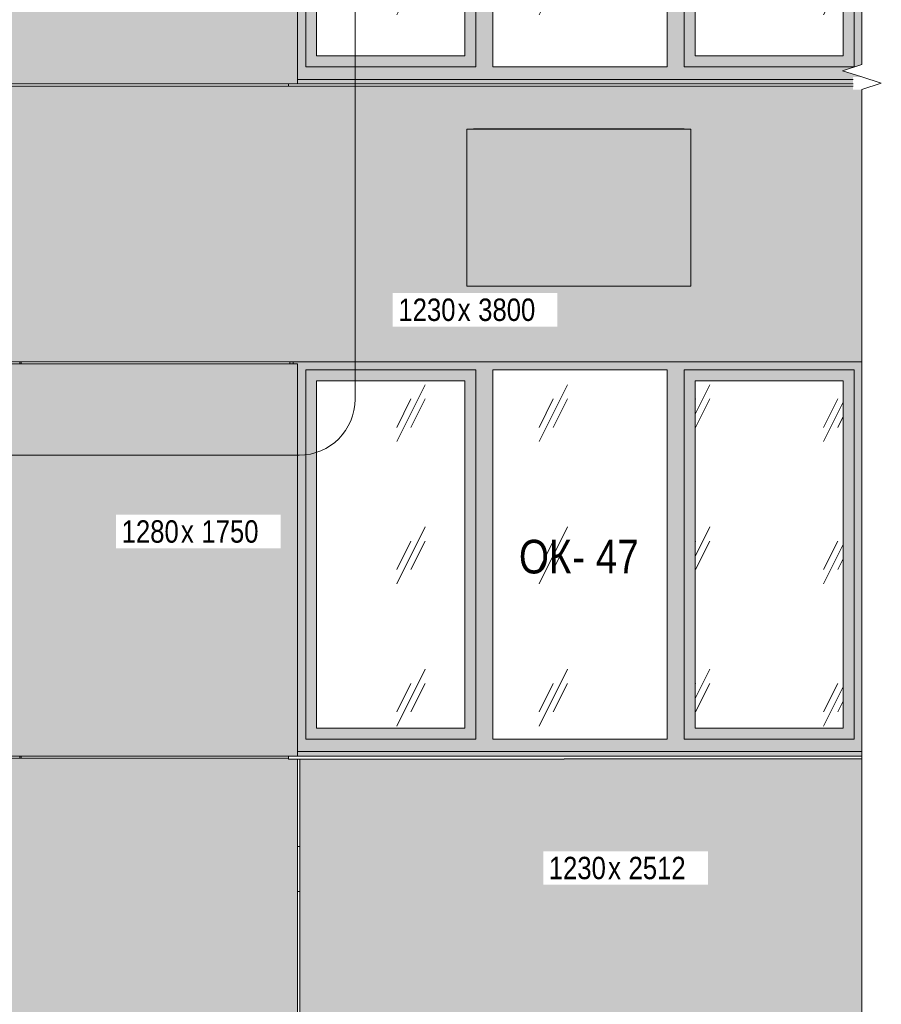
# Model space of a CAD drawing. Header units: millimetres. Extents: x -8357841 to -8326977, y -719205 to 18175.
# Tile 27 of 35: x -8348850 to -8345006, y 4952 to 9347. Entities that reach past the tile are written whole.
import ezdxf

# ---------------------------------------------------------------- set-up
doc = ezdxf.new("R2010")
doc.units = ezdxf.units.MM
for name, color, linetype, lineweight in [('Каркас_Импост', 7, 'Continuous', 18), ('Марки окон', 7, 'Continuous', 9), ('Марки по нескольким категориям', 7, 'Continuous', 9), ('Монтажный зазор', 7, 'Continuous', 18), ('Обобщенные модели', 7, 'Continuous', 18), ('Окна', 7, 'Continuous', 18), ('Стены', 7, 'Continuous', 18), ('Типовые аннотации', 7, 'Continuous', 18), ('Фрагменты', 7, 'Continuous', 9), ('Элементы узлов', 7, 'Continuous', 18)]:
    doc.layers.add(name, color=color, linetype=linetype, lineweight=lineweight)
doc.styles.add('Arial Narrow', font='ARIALN.TTF', dxfattribs={"height": 100})
doc.styles.add('Arial Narrow_1', font='ARIALN.TTF', dxfattribs={"height": 150})
pattern_1 = [(243.435, (-8349581.58, 59152), (634.9998, 635.0005), [283.981, -1135.922]), (243.435, (-8349645.08, 59088.5), (634.9998, 635.0005), [141.99, -1277.913]), (243.435, (-8349581.58, 59088.5), (634.9998, 635.0005), [141.99, -1277.913])]
pattern_2 = [(243.435, (-8349581.58, 59152), (634.9998, 635.0005), [283.981, -1135.922]), (243.435, (-8349645.08, 59088.5), (634.9998, 635.0005), [141.99, -1277.913]), (243.435, (-8349581.58, 59088.5), (634.9998, 635.0005), [141.99, -1277.913])]

# ---------------------------------------------------------------- blocks, each defined once
blk = doc.blocks.new('Корп 1_Кассеты трапецевидные - Корп 1_Кассеты трапецевидные_Цвет 2-21129603-Корпус 2_ Фрагмент 1_ Схема раскладки облицовки')
at = {"layer": 'Обобщенные модели', "true_color": 0x51565c}
blk.add_hatch(color=251, dxfattribs=at).paths.add_polyline_path([(-8348890.2, 6060), (-8347610.2, 6060), (-8347610.2, 7810), (-8348890.2, 7810), (-8348890.2, 6108.7)])
at = {"layer": 'Обобщенные модели'}
for p, q in [((-8348890.2, 6060), (-8348890.2, 7810)), ((-8348890.2, 7810), (-8347610.2, 7810)), ((-8347610.2, 7810), (-8347610.2, 6060)), ((-8348890.2, 6060), (-8348890.2, 6060)), ((-8347610.2, 6060), (-8348890.2, 6060)), ((-8347610.2, 6060), (-8347610.2, 6060))]:
    blk.add_line(p, q, dxfattribs=at)
blk = doc.blocks.new('Корп 1_Кассеты трапецевидные - Корп 1_Кассеты трапецевидные_Цвет 3-21129536-Корпус 2_ Фрагмент 1_ Схема раскладки облицовки')
at = {"layer": 'Обобщенные модели', "true_color": 0x5d6970}
h = blk.add_hatch(color=251, dxfattribs=at)
h.paths.add_polyline_path([(-8345092.3, 7820), (-8345092.3, 9034.7), (-8345131.5, 9034.7), (-8345131.5, 9050), (-8348890.2, 9050), (-8348890.2, 7820), (-8345283.9, 7820)])
h.paths.add_polyline_path([(-8346825.3, 8157.5), (-8346855.3, 8157.5), (-8346855.3, 8857.5), (-8346825.3, 8857.5), (-8346825.3, 8859.7), (-8345885.3, 8859.7), (-8345885.3, 8857.5), (-8345855.3, 8857.5), (-8345855.3, 8157.5), (-8346825.3, 8157.5)])
at = {"layer": 'Обобщенные модели'}
for p, q in [((-8348890.2, 9050), (-8345131.5, 9050)), ((-8348890.2, 7820), (-8348890.2, 9050)), ((-8345092.3, 7820), (-8348890.2, 7820))]:
    blk.add_line(p, q, dxfattribs=at)
blk = doc.blocks.new('Корп 1_Кассеты трапецевидные - Корп 1_Кассеты трапецевидные_Цвет 3-21129537-Корпус 2_ Фрагмент 1_ Схема раскладки облицовки')
at = {"layer": 'Обобщенные модели', "true_color": 0x5d6970}
blk.add_hatch(color=251, dxfattribs=at).paths.add_polyline_path([(-8345092.3, 4818), (-8345092.3, 6048), (-8346421.2, 6048), (-8346421.2, 6046), (-8347600.2, 6046), (-8347600.2, 4818), (-8345283.9, 4818)])
at = {"layer": 'Обобщенные модели'}
for p, q in [((-8347600.2, 4818), (-8347600.2, 6046)), ((-8346421.2, 6048), (-8345092.3, 6048)), ((-8345092.3, 4818), (-8347600.2, 4818))]:
    blk.add_line(p, q, dxfattribs=at)
blk = doc.blocks.new('Корп 1_Кассеты трапецевидные - Корп 1_Кассеты трапецевидные_Цвет 2-21122024-Корпус 2_ Фрагмент 1_ Схема раскладки облицовки')
at = {"layer": 'Обобщенные модели', "true_color": 0x51565c}
blk.add_hatch(color=251, dxfattribs=at).paths.add_polyline_path([(-8348890.2, 240), (-8347610.2, 240), (-8347610.2, 6046), (-8347650.3, 6046), (-8347650.3, 6050), (-8348890.2, 6050), (-8348890.2, 288.7)])
at = {"layer": 'Обобщенные модели'}
for p, q in [((-8348890.2, 240), (-8348890.2, 6050)), ((-8348890.2, 6050), (-8347650.3, 6050)), ((-8347610.2, 6046), (-8347610.2, 240)), ((-8348890.2, 240), (-8348890.2, 240)), ((-8347610.2, 240), (-8348890.2, 240)), ((-8347610.2, 240), (-8347610.2, 240))]:
    blk.add_line(p, q, dxfattribs=at)
blk = doc.blocks.new('Корзинка под кондиционер - Корзинка под кондиционер-21323726-Корпус 2_ Фрагмент 1_ Схема раскладки облицовки')
at = {"layer": 'Обобщенные модели', "true_color": 0x5d6970}
blk.add_hatch(color=251, dxfattribs=at).paths.add_polyline_path([(-8346064.5, 14155.5), (-8345855.3, 14155.5), (-8345855.3, 14855.5), (-8346855.3, 14855.5), (-8346855.3, 14155.5), (-8346113.3, 14155.5)])
at = {"layer": 'Обобщенные модели'}
for p, q in [((-8346855.3, 14855.5), (-8345855.3, 14855.5)), ((-8346855.3, 14155.5), (-8346855.3, 14855.5)), ((-8345855.3, 14855.5), (-8345855.3, 14855.5)), ((-8345855.3, 14155.5), (-8345855.3, 14855.5)), ((-8345855.3, 14155.5), (-8346855.3, 14155.5)), ((-8345855.3, 14155.5), (-8345855.3, 14155.5))]:
    blk.add_line(p, q, dxfattribs=at)
blk = doc.blocks.new('HILTI_s_Профиль_MFT-L - Профиль MFT-L 60x40x2_2 6m-20934205-Корпус 2_ Фрагмент 1_ Схема раскладки облицовки')
at = {"layer": 'Обобщенные модели'}
for p, q in [((-8350475.3, 14855.5), (-8350475.3, 14857.7)), ((-8350475.3, 14857.7), (-8349535.3, 14857.7)), ((-8349535.3, 14857.7), (-8349535.3, 14855.5))]:
    blk.add_line(p, q, dxfattribs=at)
blk = doc.blocks.new('okna_rehau_trehpolnoe - 2540х1800 _створка и глухое_-V10-Корпус 2_ Фрагмент 1_ Схема раскладки облицовки')
at = {"layer": 'Каркас_Импост', "true_color": 0xc0c0c0}
h = blk.add_hatch(dxfattribs=at)
h.set_pattern_fill('FP_3', color=9, style=0, pattern_type=2)
h.set_pattern_definition(pattern_2)
h.paths.add_polyline_path([(-8346864, 9185), (-8346864, 10735), (-8347525.3, 10735), (-8347525.3, 9185), (-8347235.5, 9185)])
h = blk.add_hatch(dxfattribs=at)
h.set_pattern_fill('FP_3', color=9, style=0, pattern_type=2)
h.set_pattern_definition(pattern_2)
h.paths.add_polyline_path([(-8345175.3, 9185), (-8345175.3, 10735), (-8345836.6, 10735), (-8345836.6, 9185), (-8345674.2, 9185)])
at = {"layer": 'Окна', "true_color": 0x373f43}
h = blk.add_hatch(color=149, dxfattribs=at)
h.paths.add_polyline_path([(-8345674.2, 9060), (-8345131.5, 9060), (-8345131.5, 9080), (-8347610.2, 9079.8), (-8347610.2, 9060), (-8346064.5, 9060)])
h.paths.add_polyline_path([(-8347630.3, 10810), (-8347630.3, 10818), (-8347650.3, 10818), (-8347649.7, 10810)])
h = blk.add_hatch(color=149, dxfattribs=at)
h.paths.add_polyline_path([(-8347610.2, 9080), (-8345131.5, 9080), (-8345131.5, 9091), (-8345092.3, 9091), (-8345178.9, 9118.5), (-8345092.3, 9146), (-8345092.3, 10818), (-8347630.3, 10818), (-8347630.3, 10810), (-8347610.2, 10810), (-8347610.2, 9081.3)])
h.paths.add_polyline_path([(-8345961.6, 9136), (-8346739, 9136), (-8346739, 10784), (-8345961.6, 10784), (-8345961.6, 10225.3)])
h.paths.add_polyline_path([(-8345126.3, 9136), (-8345885.6, 9136), (-8345885.6, 10784), (-8345126.3, 10784), (-8345126.3, 9146)])
h.paths.add_polyline_path([(-8347235.5, 9136), (-8347574.3, 9136), (-8347574.3, 10784), (-8346815, 10784), (-8346815, 9136)])
h = blk.add_hatch(color=149, dxfattribs=at)
h.paths.add_polyline_path([(-8347235.5, 9136), (-8346815, 9136), (-8346815, 10784), (-8347574.3, 10784), (-8347574.3, 9136)])
h.paths.add_polyline_path([(-8346864, 9185), (-8347525.3, 9185), (-8347525.3, 10735), (-8346864, 10735), (-8346864, 10225.3)])
at = {"layer": 'Окна', "true_color": 0xc0c0c0}
h = blk.add_hatch(dxfattribs=at)
h.set_pattern_fill('FP_2', color=9, style=0, pattern_type=2)
h.set_pattern_definition(pattern_1)
h.paths.add_polyline_path([(-8345961.6, 9136), (-8345961.6, 10784), (-8346739, 10784), (-8346739, 9136)])
at = {"layer": 'Окна', "true_color": 0x373f43}
h = blk.add_hatch(color=149, dxfattribs=at)
h.paths.add_polyline_path([(-8345178.9, 9136), (-8345126.3, 9136), (-8345126.3, 10784), (-8345885.6, 10784), (-8345885.6, 9136), (-8345674.2, 9136)])
h.paths.add_polyline_path([(-8345175.3, 9185), (-8345836.6, 9185), (-8345836.6, 10735), (-8345175.3, 10735), (-8345175.3, 10225.3)])
at = {"layer": 'Каркас_Импост'}
for p, q in [((-8347630.3, 10810), (-8347630.3, 10818)), ((-8346815, 10784), (-8347574.3, 10784)), ((-8347574.3, 10784), (-8347574.3, 9136)), ((-8346815, 9136), (-8346815, 10784)), ((-8345961.6, 10784), (-8346739, 10784)), ((-8346739, 9136), (-8346739, 10784)), ((-8345961.6, 9136), (-8345961.6, 10784)), ((-8345126.3, 10784), (-8345885.6, 10784)), ((-8345885.6, 9136), (-8345885.6, 10784)), ((-8345126.3, 9136), (-8345126.3, 10784)), ((-8347525.3, 10735), (-8347525.3, 9185)), ((-8346864, 10735), (-8347525.3, 10735)), ((-8346864, 10735), (-8346864, 9185)), ((-8345836.6, 10735), (-8345836.6, 9185)), ((-8345175.3, 10735), (-8345836.6, 10735)), ((-8345175.3, 10735), (-8345175.3, 9185)), ((-8347525.3, 9185), (-8346864, 9185)), ((-8345836.6, 9185), (-8345175.3, 9185)), ((-8347574.3, 9136), (-8346815, 9136)), ((-8346739, 9136), (-8345961.6, 9136)), ((-8345885.6, 9136), (-8345126.3, 9136)), ((-8345131.5, 9080), (-8347610.2, 9080))]:
    blk.add_line(p, q, dxfattribs=at)
at = {"layer": 'Монтажный зазор'}
for p, q in [((-8347630.3, 10810), (-8347630.3, 10818)), ((-8345131.5, 9080), (-8347610.2, 9080))]:
    blk.add_line(p, q, dxfattribs=at)
blk = doc.blocks.new('okna_rehau_trehpolnoe - 2540х1800 _створка и глухое_-V13-Корпус 2_ Фрагмент 1_ Схема раскладки облицовки')
at = {"layer": 'Каркас_Импост', "true_color": 0xc0c0c0}
h = blk.add_hatch(dxfattribs=at)
h.set_pattern_fill('FP_3', color=9, style=0, pattern_type=2)
h.set_pattern_definition(pattern_2)
h.paths.add_polyline_path([(-8346864, 6185), (-8346864, 7735), (-8347525.3, 7735), (-8347525.3, 6185), (-8347235.5, 6185)])
h = blk.add_hatch(dxfattribs=at)
h.set_pattern_fill('FP_3', color=9, style=0, pattern_type=2)
h.set_pattern_definition(pattern_2)
h.paths.add_polyline_path([(-8345283.9, 6185), (-8345175.3, 6185), (-8345175.3, 7735), (-8345836.6, 7735), (-8345836.6, 6185), (-8345674.2, 6185)])
at = {"layer": 'Окна', "true_color": 0x373f43}
h = blk.add_hatch(color=149, dxfattribs=at)
h.paths.add_polyline_path([(-8347235.5, 6060), (-8345092.3, 6060.3), (-8345092.3, 6080), (-8347610.2, 6079.8), (-8347610.2, 6060)])
h.paths.add_polyline_path([(-8347644.3, 7810), (-8347630.3, 7810), (-8347630.3, 7820), (-8347644.3, 7820)])
h = blk.add_hatch(color=149, dxfattribs=at)
h.paths.add_polyline_path([(-8345092.3, 6080), (-8345092.3, 7820), (-8347630.3, 7820), (-8347630.3, 7810), (-8347610.2, 7810), (-8347610.2, 6080), (-8345283.9, 6080)])
h.paths.add_polyline_path([(-8346815, 6136), (-8347574.3, 6136), (-8347574.3, 7784), (-8346815, 7784), (-8346815, 6818.5)])
h.paths.add_polyline_path([(-8345961.6, 6136), (-8346739, 6136), (-8346739, 7784), (-8345961.6, 7784), (-8345961.6, 6818.5)])
h.paths.add_polyline_path([(-8345885.6, 6136), (-8345885.6, 7784), (-8345126.3, 7784), (-8345126.3, 6136), (-8345674.2, 6136)])
h = blk.add_hatch(color=149, dxfattribs=at)
h.paths.add_polyline_path([(-8347235.5, 6136), (-8346815, 6136), (-8346815, 7784), (-8347574.3, 7784), (-8347574.3, 6136)])
h.paths.add_polyline_path([(-8346864, 6185), (-8347525.3, 6185), (-8347525.3, 7735), (-8346864, 7735), (-8346864, 6818.5)])
at = {"layer": 'Окна', "true_color": 0xc0c0c0}
h = blk.add_hatch(dxfattribs=at)
h.set_pattern_fill('FP_2', color=9, style=0, pattern_type=2)
h.set_pattern_definition(pattern_1)
h.paths.add_polyline_path([(-8345961.6, 6136), (-8345961.6, 7784), (-8346739, 7784), (-8346739, 6136)])
at = {"layer": 'Окна', "true_color": 0x373f43}
h = blk.add_hatch(color=149, dxfattribs=at)
h.paths.add_polyline_path([(-8345126.3, 6136), (-8345126.3, 7784), (-8345885.6, 7784), (-8345885.6, 6136), (-8345283.9, 6136)])
h.paths.add_polyline_path([(-8345175.3, 6185), (-8345836.6, 6185), (-8345836.6, 7735), (-8345175.3, 7735), (-8345175.3, 6250.6)])
at = {"layer": 'Каркас_Импост'}
for p, q in [((-8347630.3, 7810), (-8347630.3, 7820)), ((-8346815, 7784), (-8347574.3, 7784)), ((-8347574.3, 7784), (-8347574.3, 6136)), ((-8346815, 6136), (-8346815, 7784)), ((-8345961.6, 7784), (-8346739, 7784)), ((-8346739, 6136), (-8346739, 7784)), ((-8345961.6, 6136), (-8345961.6, 7784)), ((-8345126.3, 7784), (-8345885.6, 7784)), ((-8345885.6, 6136), (-8345885.6, 7784)), ((-8345126.3, 6136), (-8345126.3, 7784)), ((-8347525.3, 7735), (-8347525.3, 6185)), ((-8346864, 7735), (-8347525.3, 7735)), ((-8346864, 7735), (-8346864, 6185)), ((-8345836.6, 7735), (-8345836.6, 6185)), ((-8345175.3, 7735), (-8345836.6, 7735)), ((-8345175.3, 7735), (-8345175.3, 6185)), ((-8347525.3, 6185), (-8346864, 6185)), ((-8345836.6, 6185), (-8345175.3, 6185)), ((-8347574.3, 6136), (-8346815, 6136)), ((-8346739, 6136), (-8345961.6, 6136)), ((-8345885.6, 6136), (-8345126.3, 6136)), ((-8345092.3, 6080), (-8347610.2, 6080))]:
    blk.add_line(p, q, dxfattribs=at)
at = {"layer": 'Монтажный зазор'}
for p, q in [((-8347630.3, 7810), (-8347630.3, 7820)), ((-8345092.3, 6080), (-8347610.2, 6080))]:
    blk.add_line(p, q, dxfattribs=at)
blk = doc.blocks.new('HILTI_s_СПК_Профиль 97х157 - Профиль для окна на выносе-V78-Корпус 2_ Фрагмент 1_ Схема раскладки облицовки')
at = {"layer": 'Обобщенные модели'}
for p, q in [((-8348850.5, 7820), (-8348850.5, 7810)), ((-8348850.5, 6060), (-8348850.5, 6050))]:
    blk.add_line(p, q, dxfattribs=at)
blk = doc.blocks.new('HILTI_Линия_Разрыва - Тип 1-21122272-Корпус 2_ Фрагмент 1_ Схема раскладки облицовки')
at = {"layer": 'Элементы узлов'}
for p, q in [((-8345092.3, 18174.6), (-8345092.3, 9146)), ((-8345092.3, 9034.7), (-8345092.3, 191.2))]:
    blk.add_line(p, q, dxfattribs=at)

msp = doc.modelspace()

# ---------------------------------------------------------------- linework, layer by layer
at = {"layer": 'Обобщенные модели'}
for p, q in [((-8347650.3, 9050), (-8347650.3, 9060)), ((-8347650.3, 9050), (-8347650.3, 9060)), ((-8347650.3, 9060), (-8347650.3, 9050)), ((-8345131.5, 9060), (-8347610.2, 9060)), ((-8348844.3, 7810), (-8348844.3, 7820)), ((-8347644.3, 7810), (-8347644.3, 7820)), ((-8348844.3, 6050), (-8348844.3, 6060)), ((-8347610.2, 5656.1), (-8347600.2, 5656.1)), ((-8347600.2, 5456.1), (-8347610.2, 5456.1))]:
    msp.add_line(p, q, dxfattribs=at)
at = {"layer": 'Стены'}
for p, q in [((-8347650.3, 6060), (-8347650.3, 6046)), ((-8347650.3, 6046), (-8346421.2, 6046)), ((-8345092.3, 6060), (-8347610.2, 6060))]:
    msp.add_line(p, q, dxfattribs=at)
at = {"layer": 'Типовые аннотации', "lineweight": 9}
for p, q in [((-8345092.3, 9146), (-8345178.9, 9118.5)), ((-8345178.9, 9118.5), (-8345092.3, 9091)), ((-8345005.6, 9062.9), (-8345092.3, 9091)), ((-8345092.3, 9034.7), (-8345005.6, 9062.9))]:
    msp.add_line(p, q, dxfattribs=at)
at = {"layer": 'Фрагменты'}
for p, q in [((-8347353.8, 7652.9), (-8347353.8, 12322)), ((-8352586.3, 7402.9), (-8347603.8, 7402.9))]:
    msp.add_line(p, q, dxfattribs=at)
msp.add_arc((-8347603.8, 7652.9), 250, 270, 0, dxfattribs=at)

# ---------------------------------------------------------------- block references
at = {"layer": 'Обобщенные модели'}
for name, p in [('Корп 1_Кассеты трапецевидные - Корп 1_Кассеты трапецевидные_Цвет 2-21129603-Корпус 2_ Фрагмент 1_ Схема раскладки облицовки', (0, 3000)), ('Корп 1_Кассеты трапецевидные - Корп 1_Кассеты трапецевидные_Цвет 3-21129536-Корпус 2_ Фрагмент 1_ Схема раскладки облицовки', (0, 0)), ('Корзинка под кондиционер - Корзинка под кондиционер-21323726-Корпус 2_ Фрагмент 1_ Схема раскладки облицовки', (0, -5998)), ('HILTI_s_Профиль_MFT-L - Профиль MFT-L 60x40x2_2 6m-20934205-Корпус 2_ Фрагмент 1_ Схема раскладки облицовки', (3650, -5998)), ('Корп 1_Кассеты трапецевидные - Корп 1_Кассеты трапецевидные_Цвет 2-21129603-Корпус 2_ Фрагмент 1_ Схема раскладки облицовки', (0, 0)), ('HILTI_s_СПК_Профиль 97х157 - Профиль для окна на выносе-V78-Корпус 2_ Фрагмент 1_ Схема раскладки облицовки', (0, 0)), ('Корп 1_Кассеты трапецевидные - Корп 1_Кассеты трапецевидные_Цвет 2-21122024-Корпус 2_ Фрагмент 1_ Схема раскладки облицовки', (0, 0)), ('Корп 1_Кассеты трапецевидные - Корп 1_Кассеты трапецевидные_Цвет 3-21129537-Корпус 2_ Фрагмент 1_ Схема раскладки облицовки', (0, 0))]:
    msp.add_blockref(name, p, dxfattribs=at)
at = {"layer": 'Окна'}
for name in ['okna_rehau_trehpolnoe - 2540х1800 _створка и глухое_-V10-Корпус 2_ Фрагмент 1_ Схема раскладки облицовки', 'okna_rehau_trehpolnoe - 2540х1800 _створка и глухое_-V13-Корпус 2_ Фрагмент 1_ Схема раскладки облицовки']:
    msp.add_blockref(name, (0, 0), dxfattribs=at)
at = {"layer": 'Элементы узлов'}
msp.add_blockref('HILTI_Линия_Разрыва - Тип 1-21122272-Корпус 2_ Фрагмент 1_ Схема раскладки облицовки', (0, 0), dxfattribs=at)

# ---------------------------------------------------------------- texts
at = {"layer": 'Марки окон', "char_height": 150, "attachment_point": 1, "style": 'Arial Narrow_1'}
for s, insert, width in [('ОК', (-8346622.5, 7025.1), 288.607), ('- 47', (-8346384.3, 7025.1), 360.759)]:
    msp.add_mtext(s, dxfattribs=dict(at, insert=insert, width=width))

# ---------------------------------------------------------------- next in the draw order: texts
at = {"layer": 'Марки по нескольким категориям', "char_height": 100, "width": 320.675, "attachment_point": 1, "style": 'Arial Narrow', "bg_fill": 3, "box_fill_scale": 1.25, "bg_fill_color": 256, "bg_fill_true_color": 13158600, "bg_fill_transparency": 0}
for s, insert in [('1230', (-8347160.5, 8102)), ('1280', (-8348395.5, 7112.3)), ('1230', (-8346489.5, 5610.3))]:
    msp.add_mtext(s, dxfattribs=dict(at, insert=insert))

# ---------------------------------------------------------------- next in the draw order: texts
at = {"layer": 'Марки по нескольким категориям', "char_height": 100, "width": 72.152, "attachment_point": 1, "style": 'Arial Narrow', "bg_fill": 3, "box_fill_scale": 1.25, "bg_fill_color": 256, "bg_fill_true_color": 13158600, "bg_fill_transparency": 0}
for insert in [(-8346895.9, 8102), (-8348130.9, 7112.3), (-8346224.9, 5610.3)]:
    msp.add_mtext('\\fArial Narrow|b0|i0|c204|p34|;х', dxfattribs=dict(at, insert=insert))

# ---------------------------------------------------------------- next in the draw order: texts
at = {"layer": 'Марки по нескольким категориям', "char_height": 100, "width": 360.759, "attachment_point": 1, "style": 'Arial Narrow', "bg_fill": 3, "box_fill_scale": 1.25, "bg_fill_color": 256, "bg_fill_true_color": 13158600, "bg_fill_transparency": 0}
for s, insert in [(' 3800', (-8346836.4, 8102)), (' 1750', (-8348071.4, 7112.3)), (' 2512', (-8346165.4, 5610.3))]:
    msp.add_mtext(s, dxfattribs=dict(at, insert=insert))

doc.saveas('drawing.dxf')
